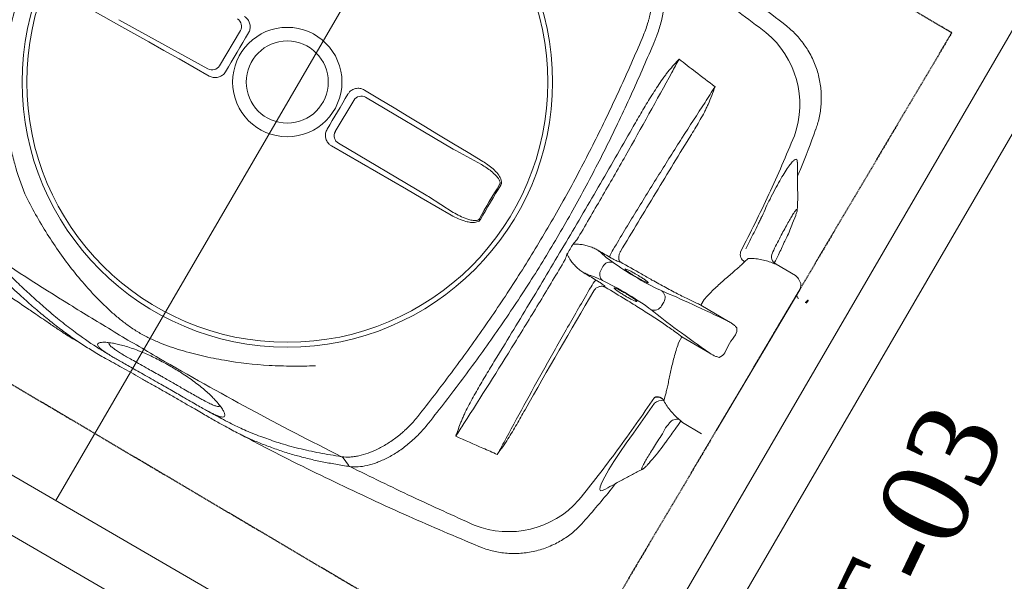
# Model space of a CAD drawing. Header units: millimetres. Extents: x 31882 to 271790, y -35693 to 24917.
# Tile 154 of 256: x 72251 to 72821, y 16384 to 16710. Entities that reach past the tile are written whole.
import ezdxf

# ---------------------------------------------------------------- set-up
doc = ezdxf.new("R2010")
doc.units = ezdxf.units.MM
doc.header["$MEASUREMENT"] = 0
doc.linetypes.add('11aa1PB-bd$0$11aa1PB-af$0$TRATTEGGIATA', pattern=[0.75, 0.5, -0.25])
for name, color, linetype, lineweight in [('A - TEXT', 7, 'Continuous', 13), ('CKD Equipments', 252, 'Continuous', 0), ('WALL', 7, 'Continuous', 40)]:
    doc.layers.add(name, color=color, linetype=linetype, lineweight=lineweight)
doc.layers.add('FAINTEQUIP', color=253, linetype='Continuous')
doc.layers.add('TEXT50', color=7, linetype='Continuous')
doc.styles.add('CKD_Dimension Text', font='BOOKOS.TTF', dxfattribs={"height": 50})

# ---------------------------------------------------------------- blocks, each defined once
blk = doc.blocks.new('G$C4DC229AB')
at = {"linetype": 'Continuous', "lineweight": 0}
for p, q in [((473.73, 640.57), (473.73, 640.59)), ((535.04, 632.46), (535.04, 632.46)), ((548.15, 615.51), (548.15, 615.51)), ((571.62, 605.74), (571.76, 605.73)), ((576.02, 602.55), (575.73, 602.8)), ((577.05, 601.52), (576.02, 602.55)), ((576.85, 601.75), (576.4, 602.17)), ((568.77, 584.57), (582.51, 568.56)), ((607.85, 588.79), (597.49, 581.18)), ((616.45, 587.87), (672.32, 511.86)), ((588.11, 567.61), (589.11, 564.97)), ((451.97, 566.97), (451.98, 566.97)), ((617.15, 543.07), (602.15, 532.04)), ((602.15, 532.04), (600, 534.97)), ((614.76, 514.88), (629.76, 525.9)), ((676.3, 518.11), (674.97, 519.38)), ((675.24, 519.8), (676.7, 518.39)), ((676.3, 518.11), (676.31, 518.1)), ((593.75, 511.1), (592.27, 513.11)), ((616.92, 511.95), (614.76, 514.88)), ((672.28, 505.48), (672.9, 506.97)), ((561.06, 499.12), (560.91, 498.73)), ((660.27, 495.76), (670.63, 503.38)), ((585.25, 498.87), (585.27, 498.87)), ((560.89, 487.18), (559.63, 488.89)), ((642.3, 492.6), (644.52, 490.86)), ((658.75, 489.01), (659.05, 488.52)), ((570.66, 485.46), (571.08, 485.49)), ((674.26, 468.89), (671.96, 473.26)), ((674.26, 468.89), (674.41, 468.54)), ((464.91, 437.1), (478.16, 447.56)), ((416.36, 401.39), (463.61, 436.11)), ((497.12, 421.76), (483.18, 412.24)), ((690.57, 420.85), (690.57, 420.85)), ((481.85, 411.3), (434.6, 376.57)), ((427.62, 377.62), (415.28, 394.41)), ((603.27, 361.13), (603.27, 361.12)), ((680.02, 359.91), (680.01, 359.91)), ((297.57, 317.92), (345.87, 351.21)), ((352.73, 350.07), (366.63, 331.16))]:
    blk.add_line(p, q, dxfattribs=at)
at = {"linetype": 'Continuous', "lineweight": 0, "flags": 128}
for points in [[(548.14, 615.48), (547.75, 615.66), (546.62, 615.73), (546.26, 614.94), (546.68, 613.35), (547.91, 610.92), (549.85, 607.81), (552.57, 603.95), (555.89, 599.61), (559.86, 594.72), (564.1, 589.77), (568.76, 584.57), (568.76, 584.57), (568.76, 584.57)], [(403.61, 586.55), (402.32, 584.33), (401.03, 582.09)], [(412.25, 402.45), (420.36, 408.26), (428.46, 414.08), (436.55, 419.9), (444.63, 425.72), (452.7, 431.54), (460.76, 437.37), (468.81, 443.2), (476.85, 449.03)], [(498.13, 420.07), (490.17, 414.14), (482.2, 408.2), (474.23, 402.24), (466.26, 396.28), (458.29, 390.31), (450.33, 384.32), (442.36, 378.33), (434.39, 372.33)], [(424.61, 373.75), (422.87, 376.12), (421.14, 378.49), (419.4, 380.86), (417.66, 383.23), (415.92, 385.59), (414.18, 387.96), (412.43, 390.33), (410.69, 392.69)], [(280.93, 309.57), (289.08, 315.27), (297.24, 320.97), (305.39, 326.69), (313.55, 332.42), (321.71, 338.15), (329.87, 343.9), (338.03, 349.66), (346.19, 355.42)], [(355.79, 353.87), (357.71, 351.25), (359.63, 348.64), (361.55, 346.02), (363.47, 343.4), (365.4, 340.79), (367.32, 338.17), (369.25, 335.56), (371.18, 332.95)]]:
    blk.add_lwpolyline(points, dxfattribs=at)
at = {"linetype": 'Continuous', "lineweight": 0}
for radius in [152.76, 150, 31.5, 23.65]:
    blk.add_circle((390.57, 363.31), radius, dxfattribs=at)
for centre, radius, start, end in [((497.04, 580.16), 53.92, 47.3866, 117.2557), ((593.86, 583.88), 4.95, 219.7498, 293.863), ((464.68, 582.8), 7.29, 287.9491, 288.2718), ((586.23, 573.45), 6.14, 232.737, 287.8306), ((620.69, 539.73), 6.43, 37.3313, 75.5116), ((627.64, 530.27), 6.43, 357.119, 35.2993), ((672.35, 515.19), 2, 126.3153, 216.3153), ((674.82, 519.18), 0.25, 46.3153, 127.2347), ((588.24, 510.27), 4.93, 35.1623, 118.3982), ((589.84, 508.11), 4.93, 314.2324, 37.4683), ((668.29, 508.9), 5, 337.279, 36.3153), ((667.67, 507.41), 5, 306.3153, 337.279), ((568.39, 508.45), 18.59, 213.5384, 228.5128), ((563.41, 491.95), 4.86, 137.8802, 218.9177), ((662.92, 491.62), 4.92, 122.5933, 212.0034), ((645.45, 488.5), 5.17, 127.5001, 202.1239), ((564.93, 489.88), 4.86, 213.7128, 294.7504), ((582.19, 489.72), 18.61, 204.1345, 219.0883), ((912.52, 746.94), 512.56, 215.0344, 217.5962), ((912.44, 746.88), 511.7, 215.0345, 217.596), ((629.31, 400.19), 53.92, 315.3753, 25.2436), ((419.38, 397.35), 5.04, 126.7911, 215.6243), ((431.65, 380.66), 5.04, 217.0063, 305.8394), ((348.7, 347.04), 5.04, 36.9511, 124.1336), ((362.53, 328.22), 5.04, 308.497, 35.6795)]:
    blk.add_arc(centre, radius, start, end, dxfattribs=at)
for centre, major_axis, ratio, start_param, end_param in [((755.67, 625.74), (192.12, 141.21), 0.087489, 2.309725, 2.586364), ((750.02, 633.43), (192.12, 141.21), 0.087489, 3.696821, 3.973461), ((571.66, 505.29), (16.12, 11.84), 0.087489, 3.824132, 5.727956), ((580.13, 493.77), (16.12, 11.84), 0.087489, 0.555229, 2.459054), ((565.13, 500.67), (12.09, 8.88), 0.087489, 3.449035, 3.871858), ((489.88, 435.73), (95.09, 69.89), 0.087489, 0.682539, 0.730265), ((573.77, 488.91), (12.09, 8.88), 0.087489, 2.411328, 2.834153), ((489.33, 436.48), (95.09, 69.89), 0.087489, 5.55292, 5.600646), ((462.65, 435.95), (4.07, 2.9), 0.086139, 4.88824, 5.237306), ((481.41, 410.43), (3.98, 3.02), 0.086139, 1.045879, 1.394945)]:
    blk.add_ellipse(centre, major_axis=major_axis, ratio=ratio, start_param=start_param, end_param=end_param, dxfattribs=at)
for points, knots in [([(535.1, 632.52), (535.03, 632.59), (534.06, 633.56), (532, 635.26), (528.93, 637.58), (525.67, 639.65), (522.27, 641.48), (518.62, 643.12), (514.74, 644.51), (510.67, 645.62), (506.58, 646.39), (502.49, 646.83), (498.43, 646.95), (494.42, 646.77), (490.48, 646.3), (486.63, 645.54), (482.89, 644.51), (479.29, 643.22), (476.23, 641.91), (474.42, 640.94), (473.73, 640.56)], [0, 0, 0, 0, 0.0043, 0.062427, 0.120682, 0.179038, 0.237474, 0.295974, 0.360442, 0.424188, 0.487097, 0.549223, 0.610606, 0.671276, 0.731251, 0.79054, 0.849146, 0.907063, 0.964275, 1, 1, 1, 1]), ([(473.74, 640.56), (460.83, 633.52), (434.17, 618.97), (394.62, 595.42), (362.23, 575.25), (343.61, 562.65), (344.71, 563.39)], [0, 0, 0, 0, 0.27832, 0.574596, 0.870871, 1, 1, 1, 1]), ([(555.67, 612.37), (554.79, 613.29), (548.16, 620.24), (541.16, 626.8), (535.08, 632.5)], [0, 0, 0, 0, 0.132817, 1, 1, 1, 1]), ([(404.44, 587.4), (415.64, 594.43), (426.9, 601.34), (449.53, 614.9), (460.91, 621.56), (472.35, 628.09)], [0, 0, 0, 0, 0.5, 0.5, 1, 1, 1, 1]), ([(533.54, 619.84), (537.79, 615.47), (546.3, 606.74), (558.74, 593.21), (570.97, 579.41), (578.89, 569.94), (582.85, 565.21)], [0, 0, 0, 0, 0.249503, 0.499006, 0.749503, 1, 1, 1, 1]), ([(571.76, 605.74), (569.79, 606.54), (565.81, 608.16), (559.77, 610.66), (553.87, 613.12), (550.01, 614.73), (548.18, 615.5)], [0, 0, 0, 0, 0.2528454, 0.5089886, 0.7672662, 1, 1, 1, 1]), ([(589.33, 581.55), (589.33, 581.55), (587.8, 582.33), (586.32, 585.83), (582.94, 589.39), (580.09, 593.21), (577.47, 596.56), (575.25, 599.55), (573.49, 602.01), (572.22, 603.93), (571.53, 605.19), (571.32, 605.81), (571.55, 605.76), (571.62, 605.74)], [0, 0, 0, 0, 0.000001, 0.102794, 0.208141, 0.312848, 0.420372, 0.524648, 0.631769, 0.736112, 0.843311, 0.947618, 1, 1, 1, 1]), ([(575.75, 602.82), (575.46, 603.09), (574.7, 603.78), (573.82, 604.51), (572.96, 605.12), (572.37, 605.5), (571.89, 605.7), (571.77, 605.75)], [0, 0, 0, 0, 0.216023, 0.560392, 0.763973, 0.942309, 1, 1, 1, 1]), ([(587.74, 590.43), (587.19, 591.1), (583.84, 595.17), (580.14, 598.63), (577.05, 601.52)], [0, 0, 0, 0, 0.163282, 1, 1, 1, 1]), ([(596.66, 580.18), (596.56, 580.3), (596.47, 580.41), (596.38, 580.52), (595.27, 581.88), (592.49, 585.27), (589.51, 588.49), (587.72, 590.41)], [-0.033141, -0.033141, -0.033141, -0.033141, 0, 0, 0, 0.400839, 1, 1, 1, 1]), ([(377.44, 579.16), (378.78, 579.66), (382.5, 581.06), (388.76, 583.04), (396.33, 585.26), (401.74, 586.69), (404.44, 587.4)], [0, 0, 0, 0, 0.157579, 0.438078, 0.719047, 1, 1, 1, 1]), ([(404.41, 587.39), (404.38, 587.38), (404.34, 587.36), (404.25, 587.31), (404.21, 587.28), (404.09, 587.19), (404.01, 587.12), (403.81, 586.9), (403.7, 586.74), (403.61, 586.55)], [0, 0, 0, 0, 0.125, 0.125, 0.25, 0.25, 0.5, 0.5, 1, 1, 1, 1]), ([(404.41, 587.39), (405.15, 587.58), (405.91, 587.72), (407.5, 587.93), (408.31, 588), (410.83, 588.08), (412.59, 587.99), (416.28, 587.51), (418.21, 587.13), (421.22, 586.32), (422.24, 586.01), (424.32, 585.31), (425.37, 584.93), (428.56, 583.65), (430.71, 582.66), (435.03, 580.37), (437.21, 579.08), (439.95, 577.24), (440.49, 576.86), (441.58, 576.08), (442.12, 575.69), (443.74, 574.47), (444.8, 573.63), (446.9, 571.86), (447.93, 570.94), (449.46, 569.5), (449.97, 569.01), (450.73, 568.26), (450.98, 568.01), (451.47, 567.49), (451.72, 567.24), (451.97, 566.97)], [0, 0, 0, 0, 0.0625, 0.0625, 0.125, 0.125, 0.25, 0.25, 0.375, 0.375, 0.4375, 0.4375, 0.5, 0.5, 0.625, 0.625, 0.75, 0.75, 0.78125, 0.78125, 0.8125, 0.8125, 0.875, 0.875, 0.9375, 0.9375, 0.96875, 0.96875, 0.984375, 0.984375, 1, 1, 1, 1]), ([(206.26, 441.31), (221.67, 453.92), (237.28, 466.3), (261.01, 484.55), (268.98, 490.57), (285, 502.51), (293.07, 508.43), (317.38, 525.96), (333.73, 537.39), (366.75, 559.72), (383.4, 570.62), (400.22, 581.25)], [0, 0, 0, 0, 0.25, 0.25, 0.375, 0.375, 0.5, 0.5, 0.75, 0.75, 1, 1, 1, 1]), ([(225.13, 470.06), (226.49, 471.59), (230.02, 475.52), (235.54, 481.34), (241.81, 487.63), (248.07, 493.51), (254.38, 499.03), (259.79, 503.41), (264.17, 506.74), (267.65, 509.28), (271.55, 512.05), (275.84, 515.05), (280.56, 518.33), (285.43, 521.72), (290.54, 525.31), (295.91, 529.09), (301.72, 533.22), (307.72, 537.5), (313.51, 541.67), (318.38, 545.18), (322.46, 548.12), (325.86, 550.57), (329.07, 552.86), (332.59, 555.34), (336.28, 557.9), (340.05, 560.44), (343.51, 562.67), (347.8, 565.28), (353.01, 568.2), (359.68, 571.59), (366.91, 574.96), (372.87, 577.5), (376.4, 578.78), (377.44, 579.16)], [0, 0, 0, 0, 0.033599, 0.086704, 0.14001, 0.193319, 0.246393, 0.299468, 0.326258, 0.353125, 0.379834, 0.406408, 0.428618, 0.451478, 0.47167, 0.492329, 0.516002, 0.540379, 0.564065, 0.588402, 0.605742, 0.623087, 0.640895, 0.658706, 0.685242, 0.711788, 0.738802, 0.765824, 0.81871, 0.871587, 0.924587, 0.977588, 1, 1, 1, 1]), ([(400.22, 581.25), (396.01, 580.13), (387.59, 577.87), (376.1, 574.14), (365.51, 570.03), (359.06, 566.94), (356.2, 565.58)], [0, 0, 0, 0, 0.263525, 0.527185, 0.79078, 1, 1, 1, 1]), ([(446.02, 562.72), (444.14, 564.66), (442.18, 566.44), (439.65, 568.5), (439.15, 568.9), (438.12, 569.69), (437.61, 570.07), (436.06, 571.19), (435.02, 571.9), (431.92, 573.9), (429.85, 575.09), (426.75, 576.65), (425.72, 577.14), (423.65, 578.05), (422.63, 578.47), (419.58, 579.62), (417.61, 580.24), (413.78, 581.2), (411.93, 581.54), (409.69, 581.8), (409.25, 581.84), (408.38, 581.91), (407.94, 581.94), (406.67, 581.99), (405.84, 581.99), (403.42, 581.88), (401.9, 581.67), (400.47, 581.32)], [0, 0, 0, 0, 0.125, 0.125, 0.15625, 0.15625, 0.1875, 0.1875, 0.25, 0.25, 0.375, 0.375, 0.4375, 0.4375, 0.5, 0.5, 0.625, 0.625, 0.75, 0.75, 0.78125, 0.78125, 0.8125, 0.8125, 0.875, 0.875, 1, 1, 1, 1]), ([(552.9, 498.19), (547.92, 505.02), (542.99, 511.87), (533.21, 525.57), (528.36, 532.43), (518.78, 546.13), (514.05, 552.96), (504.74, 566.56), (500.15, 573.33), (495.64, 580.07)], [0, 0, 0, 0, 0.25, 0.25, 0.5, 0.5, 0.75, 0.75, 1, 1, 1, 1]), ([(508.03, 564.87), (506.18, 567.54), (504.31, 570.19), (501.47, 574.12), (500.52, 575.43), (498.58, 578.01), (497.6, 579.29), (496.59, 580.55)], [0, 0, 0, 0, 0.5, 0.5, 0.75, 0.75, 1, 1, 1, 1]), ([(595.86, 579.35), (595.04, 578.51), (594.26, 577.64), (592.78, 575.83), (592.09, 574.89), (590.79, 572.93), (590.18, 571.92), (589.07, 569.82), (588.56, 568.73), (588.11, 567.61)], [0, 0, 0, 0, 0.25, 0.25, 0.5, 0.5, 0.75, 0.75, 1, 1, 1, 1]), ([(590.05, 580.71), (589.8, 580.98), (589.55, 581.25), (589.33, 581.55), (589.33, 581.55)], [0, 0, 0, 0, 0.9999461, 1, 1, 1, 1]), ([(597.49, 581.18), (597.26, 580.88), (597.11, 580.69), (596.61, 580.13), (596.28, 579.77), (595.86, 579.35)], [0, 0, 0, 0, 0.5, 0.5, 1, 1, 1, 1]), ([(466.92, 575.86), (466.9, 575.92), (466.88, 575.99), (466.86, 576.05), (466.86, 576.06), (466.86, 576.07), (466.85, 576.08)], [0, 0, 0, 0, 0.0002012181, 0.0002012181, 0.0002012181, 0.0002381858, 0.0002381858, 0.0002381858, 0.0002381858]), ([(466.96, 575.87), (466.93, 575.93), (466.9, 575.99), (466.87, 576.05), (466.86, 576.06), (466.86, 576.07), (466.85, 576.08)], [0, 0, 0, 0, 0.0002027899, 0.0002027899, 0.0002027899, 0.000241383, 0.000241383, 0.000241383, 0.000241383]), ([(470.61, 568.2), (469.98, 569.47), (469.35, 570.74), (468.42, 572.65), (468.11, 573.29), (467.66, 574.25), (467.5, 574.57), (467.28, 575.05), (467.2, 575.21), (467.09, 575.45), (467.06, 575.53), (466.99, 575.7), (466.95, 575.78), (466.92, 575.86)], [0, 0, 0, 0, 0.5, 0.5, 0.75, 0.75, 0.875, 0.875, 0.9375, 0.9375, 0.96875, 0.96875, 1, 1, 1, 1]), ([(492.99, 535.59), (490.99, 538.23), (489, 540.88), (485.08, 546.2), (483.13, 548.87), (479.33, 554.26), (477.46, 556.97), (474.76, 561.1), (473.87, 562.5), (472.6, 564.61), (472.18, 565.31), (471.38, 566.74), (470.98, 567.47), (470.61, 568.2)], [0, 0, 0, 0, 0.25, 0.25, 0.5, 0.5, 0.75, 0.75, 0.875, 0.875, 0.9375, 0.9375, 1, 1, 1, 1]), ([(472.22, 569.3), (483.46, 555.08), (494.73, 540.6), (508.82, 522.16), (511.64, 518.45), (517.27, 511.03), (520.08, 507.3), (528.49, 496.1), (534.07, 488.6), (539.64, 481.06)], [0, 0, 0, 0, 0.5, 0.5, 0.625, 0.625, 0.75, 0.75, 1, 1, 1, 1]), ([(356.2, 565.58), (355.82, 565.41), (352.17, 563.72), (347.62, 561.22), (342.22, 558.08), (338.11, 555.49), (334.12, 552.86), (331.14, 550.79), (329.92, 549.95)], [0, 0, 0, 0, 0.042136, 0.404804, 0.566088, 0.727781, 0.888854, 1, 1, 1, 1]), ([(597.35, 356.88), (592.29, 366.17), (587.09, 375.42), (576.39, 393.79), (570.88, 402.92), (559.52, 421.03), (553.67, 430), (541.63, 447.74), (535.45, 456.5), (522.74, 473.79), (516.22, 482.31), (502.9, 499.08), (496.1, 507.32), (485.69, 519.5), (482.18, 523.52), (475.11, 531.52), (471.55, 535.48), (460.79, 547.26), (453.51, 554.98), (446.15, 562.59)], [0, 0, 0, 0, 0.125, 0.125, 0.25, 0.25, 0.375, 0.375, 0.5, 0.5, 0.625, 0.625, 0.75, 0.75, 0.8125, 0.8125, 0.875, 0.875, 1, 1, 1, 1]), ([(451.98, 566.97), (459.36, 559.37), (466.66, 551.66), (477.45, 539.89), (481.02, 535.94), (488.1, 527.95), (491.62, 523.93), (502.06, 511.74), (508.89, 503.5), (522.23, 486.73), (528.75, 478.22), (541.46, 460.91), (547.65, 452.14), (559.68, 434.4), (565.51, 425.42), (574.01, 411.83), (576.8, 407.28), (582.31, 398.13), (585.02, 393.53), (593.04, 379.71), (598.22, 370.44), (603.27, 361.13)], [0, 0, 0, 0, 0.125, 0.125, 0.1875, 0.1875, 0.25, 0.25, 0.375, 0.375, 0.5, 0.5, 0.625, 0.625, 0.75, 0.75, 0.8125, 0.8125, 0.875, 0.875, 1, 1, 1, 1]), ([(589.11, 564.97), (589.42, 564.19), (590.03, 562.63), (590.97, 559.84), (591.97, 556.75), (593.02, 553.4), (594.15, 549.89), (595.39, 546.22), (596.79, 542.4), (598.31, 538.62), (599.46, 536.13), (600, 534.97)], [0, 0, 0, 0, 0.110862, 0.221742, 0.336208, 0.450686, 0.561628, 0.67257, 0.786427, 0.900273, 1, 1, 1, 1]), ([(329.39, 549.49), (330.02, 549.87), (331.49, 550.75), (333.08, 551.46), (334.38, 551.8), (335.24, 551.67), (335.72, 551.09), (335.72, 549.97), (335.19, 548.32), (334.14, 546.22), (332.59, 543.7), (330.69, 541.08), (328.5, 538.39), (326.18, 535.77), (323.44, 532.96), (320.31, 529.98), (316.99, 527.05), (313.66, 524.32), (310.53, 521.89), (307.32, 519.53), (303.84, 517.1), (300.17, 514.7), (296.63, 512.53), (292.76, 510.32), (288.77, 508.23), (284.74, 506.34), (281.16, 504.87), (278.03, 503.76), (275.01, 502.86), (272.25, 502.23), (269.92, 501.93), (268.26, 501.98), (267.2, 502.34), (266.73, 502.98), (267, 503.97), (267.98, 505.31), (269.38, 506.58), (270.08, 507.21)], [0, 0, 0, 0, 0.026608, 0.06138, 0.0962, 0.130925, 0.168927, 0.207024, 0.245099, 0.283069, 0.316694, 0.350298, 0.37294, 0.395622, 0.418192, 0.438002, 0.457786, 0.474878, 0.488481, 0.502082, 0.518368, 0.53466, 0.550889, 0.567128, 0.590899, 0.614713, 0.640745, 0.66688, 0.692979, 0.729781, 0.766704, 0.803672, 0.840537, 0.880482, 0.920552, 0.960572, 1, 1, 1, 1]), ([(334.29, 552.85), (331.71, 551.17), (328.9, 549.35), (326.15, 547.43), (325.93, 547.27)], [0, 0, 0, 0, 0.919543, 1, 1, 1, 1]), ([(299.98, 528.76), (301.12, 529.57), (303.4, 531.2), (306.88, 533.69), (310.33, 536.17), (314.06, 538.87), (317.76, 541.53), (321.27, 544.05), (324.27, 546.16), (326.77, 547.85), (328.48, 548.97), (329.21, 549.39), (329.39, 549.49)], [0, 0, 0, 0, 0.0782123, 0.1564368, 0.2446658, 0.3329467, 0.4546253, 0.5765046, 0.703629, 0.8312553, 0.9586974, 1, 1, 1, 1]), ([(333.51, 545.21), (333.32, 545.25), (333.13, 545.3), (332.94, 545.34), (332.94, 545.34), (332.94, 545.34), (332.94, 545.34), (332.84, 545.36), (332.49, 545.44), (331.46, 545.14), (329.79, 544.4), (327.5, 543.09), (325, 541.47), (322.51, 539.76), (320.21, 538.14), (317.35, 536.1), (314.17, 533.82), (310.96, 531.52), (308.1, 529.46), (305.21, 527.4), (303.33, 526.07), (302.38, 525.4)], [-0.088365, -0.088365, -0.088365, -0.088365, 0, 0, 0, 0, 0, 0, 0.042963, 0.162036, 0.283698, 0.405299, 0.528456, 0.591382, 0.654277, 0.728503, 0.80457, 0.856235, 0.909083, 0.954041, 1, 1, 1, 1]), ([(622.29, 545.95), (621.64, 545.71), (619.76, 544.99), (618.18, 543.82), (617.15, 543.07)], [0, 0, 0, 0, 0.3484193, 1, 1, 1, 1]), ([(632.88, 533.99), (631.53, 535.44), (630.26, 536.98), (627.87, 540.23), (626.78, 541.9), (625.8, 543.63)], [0, 0, 0, 0, 0.5, 0.5, 1, 1, 1, 1]), ([(585.54, 409.68), (578.01, 420.25), (570.42, 430.83), (555.15, 451.94), (547.46, 462.48), (535.87, 478.25), (531.99, 483.5), (524.23, 493.98), (520.34, 499.21), (508.66, 514.86), (500.84, 525.25), (492.99, 535.59)], [0, 0, 0, 0, 0.25, 0.25, 0.5, 0.5, 0.625, 0.625, 0.75, 0.75, 1, 1, 1, 1]), ([(233.82, 412.48), (235.39, 416.67), (237.05, 420.78), (240.56, 428.86), (242.41, 432.84), (246.3, 440.65), (248.34, 444.5), (252.62, 452.05), (254.85, 455.76), (259.54, 463.06), (261.97, 466.62), (265.78, 471.84), (267.07, 473.55), (269.71, 476.94), (271.06, 478.62), (273.84, 481.92), (275.25, 483.55), (278.18, 486.76), (279.68, 488.34), (282.78, 491.4), (284.38, 492.9), (286.88, 495.06), (287.73, 495.77), (289.04, 496.82), (289.48, 497.16), (290.37, 497.85), (290.82, 498.18), (293.09, 499.85), (294.94, 501.08), (298.69, 503.4), (300.59, 504.47), (304.44, 506.51), (306.39, 507.47), (310.33, 509.3), (312.3, 510.17), (316.27, 511.82), (318.27, 512.6), (322.28, 514.11), (324.29, 514.82), (330.36, 516.88), (334.46, 518.13), (346.87, 521.54), (355.34, 523.37), (368.38, 525.46), (372.76, 526.04), (381.55, 526.98), (385.98, 527.34), (390.43, 527.59)], [0, 0, 0, 0, 0.0625, 0.0625, 0.125, 0.125, 0.1875, 0.1875, 0.25, 0.25, 0.3125, 0.3125, 0.34375, 0.34375, 0.375, 0.375, 0.40625, 0.40625, 0.4375, 0.4375, 0.46875, 0.46875, 0.484375, 0.484375, 0.492188, 0.492188, 0.5, 0.5, 0.53125, 0.53125, 0.5625, 0.5625, 0.59375, 0.59375, 0.625, 0.625, 0.65625, 0.65625, 0.6875, 0.6875, 0.75, 0.75, 0.875, 0.875, 0.9375, 0.9375, 1, 1, 1, 1]), ([(270.08, 507.21), (270.08, 507.21), (270.57, 507.67), (272.12, 508.89), (274.49, 510.7), (277.15, 512.63), (279.82, 514.53), (282.89, 516.71), (286.38, 519.16), (290.25, 521.88), (294.47, 524.85), (297.78, 527.19), (299.62, 528.5), (299.98, 528.76)], [0, 0, 0, 0, 0.0021857, 0.1486808, 0.2950678, 0.3936347, 0.4923949, 0.5907133, 0.6868358, 0.782863, 0.8795306, 0.9761461, 1, 1, 1, 1]), ([(602.15, 532.04), (601.04, 531.02), (599.19, 529.32), (596.13, 526.64), (593.28, 524.21), (590.18, 521.63), (586.89, 518.95), (583.45, 516.2), (579.87, 513.39), (576.14, 510.5), (573.55, 508.54), (572.26, 507.56)], [0, 0, 0, 0, 0.1578809, 0.261641, 0.3654014, 0.4721602, 0.5789187, 0.6826798, 0.7864408, 0.8932205, 1, 1, 1, 1]), ([(629.76, 525.9), (630.35, 526.33), (631.43, 527.12), (632.9, 528.46), (633.67, 529.45), (634.06, 529.95)], [0, 0, 0, 0, 0.374373, 0.684718, 1, 1, 1, 1]), ([(302.38, 525.4), (302.08, 525.19), (300.58, 524.13), (297.84, 522.2), (293.98, 519.5), (290.05, 516.77), (286.41, 514.22), (283.34, 512.05), (280.59, 510.05), (278.22, 508.26), (276.06, 506.48), (274.45, 504.93), (273.51, 503.75), (273.44, 503.24), (273.41, 503.04), (273.41, 503.04), (273.41, 503.04), (273.41, 503.04), (273.38, 502.86), (273.35, 502.67), (273.33, 502.49)], [0, 0, 0, 0, 0.014263, 0.071432, 0.130741, 0.207145, 0.286904, 0.364421, 0.443321, 0.542698, 0.643157, 0.777817, 0.912539, 1, 1, 1, 1, 1, 1, 1.081436, 1.081436, 1.081436, 1.081436]), ([(582.47, 493.66), (584.4, 495.03), (587.61, 497.31), (592.01, 500.36), (595.73, 502.89), (599.36, 505.32), (602.85, 507.6), (606.13, 509.69), (609.21, 511.61), (612.13, 513.37), (613.89, 514.37), (614.76, 514.88)], [0, 0, 0, 0, 0.155431, 0.25949, 0.363548, 0.470649, 0.57775, 0.681803, 0.785857, 0.892928, 1, 1, 1, 1]), ([(616.92, 511.95), (617.86, 511.09), (619.87, 509.27), (622.96, 506.74), (626.17, 504.28), (629.33, 501.97), (632.37, 499.83), (635.22, 497.84), (637.85, 495.99), (640.28, 494.23), (641.63, 493.15), (642.3, 492.6)], [0, 0, 0, 0, 0.099727, 0.210626, 0.321535, 0.435425, 0.549315, 0.660296, 0.771268, 0.885644, 1, 1, 1, 1]), ([(273.38, 509.84), (272.44, 509.15), (270.42, 507.67), (264.56, 503.19), (257.01, 496.89), (248.11, 488.48), (242.91, 483.33), (240.17, 480.36), (240.01, 480.19)], [0, 0, 0, 0, 0.076639, 0.163762, 0.518013, 0.751525, 0.985081, 1, 1, 1, 1]), ([(566.09, 500.32), (566.27, 500.54), (566.62, 500.98), (567.96, 502.17), (569.72, 503.6), (571.51, 504.96), (573.32, 506.26), (575.09, 507.47), (576.72, 508.48), (577.69, 509.02), (577.86, 509.04), (577.88, 509.04)], [0, 0, 0, 0, 0.12873, 0.257, 0.385041, 0.513034, 0.593354, 0.721934, 0.850956, 0.980313, 1, 1, 1, 1]), ([(577.88, 509.04), (578.06, 509.09), (578.45, 509.21), (578.2, 508.76), (577.33, 507.88), (575.87, 506.61), (574.18, 505.27), (573.03, 504.41), (572.56, 504.06)], [0, 0, 0, 0, 0.154069, 0.335329, 0.515993, 0.696154, 0.875964, 1, 1, 1, 1]), ([(256.01, 500.32), (255.76, 500.17), (254.9, 499.64), (252.98, 498.25), (250.36, 496.25), (247.9, 494.28), (245.8, 492.56), (243.45, 490.61), (240.64, 488.26), (237.26, 485.42), (233.65, 482.39), (230.21, 479.51), (227.11, 476.92), (223.86, 474.22), (219.76, 470.8), (214.77, 466.67), (208.89, 461.78), (202.91, 456.81), (196.06, 451.1), (188.41, 444.69), (180, 437.59), (171.6, 430.45), (163.23, 423.26), (154.92, 416.08), (146.68, 408.87), (138.54, 401.66), (130.55, 394.48), (122.76, 387.37), (115.24, 380.36), (109.62, 375.03), (106.66, 372.12), (105.98, 371.46)], [0, 0, 0, 0, 0.00345, 0.046619, 0.089766, 0.112425, 0.13508, 0.158154, 0.181221, 0.209069, 0.237397, 0.25624, 0.275086, 0.294404, 0.313726, 0.346115, 0.37852, 0.411676, 0.44484, 0.491581, 0.538367, 0.585123, 0.633242, 0.681401, 0.729516, 0.779903, 0.830337, 0.880732, 0.93264, 0.98459, 1, 1, 1, 1]), ([(554.56, 500.19), (554.77, 499.95), (555.01, 499.73), (555.51, 499.33), (555.78, 499.16), (556.34, 498.86), (556.62, 498.74), (557.21, 498.55), (557.51, 498.48), (558.1, 498.39), (558.4, 498.38), (558.98, 498.4), (559.26, 498.43), (559.81, 498.55), (560.08, 498.63), (560.46, 498.79), (560.59, 498.85), (560.83, 498.97), (560.95, 499.05), (561.06, 499.12)], [0, 0, 0, 0, 0.125, 0.125, 0.25, 0.25, 0.375, 0.375, 0.5, 0.5, 0.625, 0.625, 0.75, 0.75, 0.875, 0.875, 0.9375, 0.9375, 1, 1, 1, 1]), ([(568.98, 501.59), (568.68, 501.4), (567.78, 500.81), (566.73, 500.24), (565.96, 499.94), (566.05, 500.19), (566.09, 500.32)], [0, 0, 0, 0, 0.138475, 0.425595, 0.712972, 1, 1, 1, 1]), ([(572.56, 504.06), (572.34, 503.9), (571.44, 503.25), (570.53, 502.61), (569.56, 501.96), (569.27, 501.78), (568.98, 501.59)], [0, 0, 0, 0, 0.170805, 0.715603, 0.716948, 1, 1, 1, 1]), ([(573.51, 490.11), (573.53, 490.17), (573.6, 490.36), (574.47, 491.2), (575.96, 492.49), (577.66, 493.83), (579.47, 495.19), (581.34, 496.52), (583.25, 497.79), (584.78, 498.7), (585.29, 498.91), (585.54, 499.01)], [0, 0, 0, 0, 0.060949, 0.185979, 0.310678, 0.434944, 0.512561, 0.636279, 0.760031, 0.884003, 1, 1, 1, 1]), ([(585.54, 499.01), (585.57, 499.02), (585.9, 499.17), (585.93, 498.99), (585.53, 498.42), (584.38, 497.34), (582.71, 495.95), (581.15, 494.74), (580.24, 494.07), (580.02, 493.91)], [0, 0, 0, 0, 0.0125521, 0.1986893, 0.3850478, 0.5712562, 0.7570178, 0.9421233, 1, 1, 1, 1]), ([(560.91, 498.73), (560.86, 498.61), (560.71, 498.42), (560.19, 497.89), (559.85, 497.56), (558.97, 496.8), (558.47, 496.38), (557.32, 495.47), (556.72, 495.01), (556.08, 494.53)], [0, 0, 0, 0, 0.25, 0.25, 0.5, 0.5, 0.75, 0.75, 1, 1, 1, 1]), ([(580.02, 493.91), (579.54, 493.56), (578.36, 492.7), (576.55, 491.48), (574.88, 490.44), (573.77, 489.87), (573.28, 489.75), (573.45, 490.02), (573.51, 490.11)], [0, 0, 0, 0, 0.132098, 0.323567, 0.515414, 0.707812, 0.900839, 1, 1, 1, 1]), ([(644.52, 490.86), (645.72, 490.96), (646.91, 491.12), (649.25, 491.55), (650.4, 491.83), (652.65, 492.48), (653.76, 492.87), (655.93, 493.73), (656.99, 494.22), (658.04, 494.75)], [0, 0, 0, 0, 0.25, 0.25, 0.5, 0.5, 0.75, 0.75, 1, 1, 1, 1]), ([(658.04, 494.75), (658.57, 495.03), (659.01, 495.24), (659.69, 495.54), (659.92, 495.63), (660.27, 495.76)], [0, 0, 0, 0, 0.5, 0.5, 1, 1, 1, 1]), ([(666.16, 483.68), (664.86, 485.96), (662.68, 489.77), (660.27, 493.44), (659.3, 494.91)], [0, 0, 0, 0, 0.598702, 1, 1, 1, 1]), ([(549.55, 489.66), (548.77, 489.12), (548.06, 488.51), (546.71, 487.2), (546.08, 486.5), (544.88, 485.05), (544.31, 484.29), (543.51, 483.11), (543.25, 482.71), (542.77, 481.89), (542.54, 481.47), (542.34, 481.03)], [0, 0, 0, 0, 0.25, 0.25, 0.5, 0.5, 0.75, 0.75, 0.875, 0.875, 1, 1, 1, 1]), ([(549.55, 489.66), (550.01, 489.93), (550.46, 490.19), (551.29, 490.65), (551.67, 490.86), (552.75, 491.41), (553.35, 491.69), (553.84, 491.88)], [0, 0, 0, 0, 0.25, 0.25, 0.5, 0.5, 1, 1, 1, 1]), ([(659.05, 488.52), (659.91, 487.16), (661.65, 484.38), (664.2, 480.43), (666.66, 476.71), (668.91, 473.42), (670.92, 470.58), (672.61, 468.32), (673.95, 466.67), (674.88, 465.71), (675.4, 465.43), (675.47, 465.88), (675.13, 466.98), (674.55, 468.25), (674.26, 468.89)], [0, 0, 0, 0, 0.0820775, 0.1665466, 0.2486247, 0.333071, 0.415408, 0.5001276, 0.5825184, 0.6672865, 0.7498339, 0.8347659, 0.9162327, 1, 1, 1, 1]), ([(565.21, 482.11), (565.86, 482.58), (566.48, 483.01), (567.69, 483.83), (568.24, 484.19), (569.23, 484.8), (569.64, 485.03), (570.3, 485.36), (570.53, 485.45), (570.66, 485.46)], [0, 0, 0, 0, 0.25, 0.25, 0.5, 0.5, 0.75, 0.75, 1, 1, 1, 1]), ([(571.62, 479.86), (571.44, 480.13), (571.29, 480.41), (571.01, 480.97), (570.88, 481.26), (570.68, 481.83), (570.6, 482.1), (570.47, 482.65), (570.43, 482.92), (570.39, 483.43), (570.39, 483.67), (570.43, 484.13), (570.47, 484.34), (570.58, 484.73), (570.66, 484.91), (570.8, 485.15), (570.85, 485.23), (570.96, 485.37), (571.02, 485.43), (571.08, 485.49)], [0, 0, 0, 0, 0.125, 0.125, 0.25, 0.25, 0.375, 0.375, 0.5, 0.5, 0.625, 0.625, 0.75, 0.75, 0.875, 0.875, 0.9375, 0.9375, 1, 1, 1, 1]), ([(640.66, 486.55), (643.98, 481.38), (650.62, 471.04), (660.14, 455.27), (669.35, 439.34), (675.17, 428.57), (678.08, 423.19)], [0, 0, 0, 0, 0.249503, 0.499005, 0.749503, 1, 1, 1, 1]), ([(643.76, 485.23), (645.66, 482.27), (647.54, 479.3), (650.34, 474.82), (651.73, 472.58), (653.34, 469.96), (654.14, 468.65), (654.48, 468.08), (654.71, 467.71), (654.82, 467.52), (654.93, 467.33)], [0, 0, 0, 0, 0.5, 0.5, 0.75, 0.875, 0.9375, 0.96875, 0.96875, 1, 1, 1, 1]), ([(671.96, 473.26), (670.72, 475.82), (669, 479.34), (666.78, 482.76), (666.18, 483.69)], [0, 0, 0, 0, 0.7275248, 1, 1, 1, 1]), ([(240.01, 480.19), (237.61, 477.63), (233.2, 472.92), (226.58, 465.4), (220.14, 457.89), (213.44, 449.92), (208.65, 444.18), (206.26, 441.31)], [0, 0, 0, 0, 0.229395, 0.422012, 0.614832, 0.807537, 1, 1, 1, 1]), ([(542.34, 481.03), (542.12, 480.53), (541.89, 480.04), (541.44, 479.07), (541.22, 478.58), (540.99, 478.1)], [0, 0, 0, 0, 0.5, 0.5, 1, 1, 1, 1]), ([(548.22, 473.03), (548.7, 473.08), (549.17, 473.18), (550.1, 473.4), (550.56, 473.52), (551.92, 473.93), (552.82, 474.25), (554.56, 474.96), (555.41, 475.35), (557.06, 476.25), (557.86, 476.75), (558.61, 477.33)], [0, 0, 0, 0, 0.125, 0.125, 0.25, 0.25, 0.5, 0.5, 0.75, 0.75, 1, 1, 1, 1]), ([(562.01, 480.76), (561.69, 480.35), (561.24, 479.86), (560.39, 479), (560.08, 478.69), (559.39, 478.04), (559.01, 477.69), (558.61, 477.33)], [0, 0, 0, 0, 0.5, 0.5, 0.75, 0.75, 1, 1, 1, 1]), ([(628.8, 398.89), (623.71, 405.22), (618.61, 411.62), (608.43, 424.56), (603.33, 431.09), (593.13, 444.31), (588.02, 451), (577.85, 464.43), (572.79, 471.19), (567.75, 477.98)], [0, 0, 0, 0, 0.25, 0.25, 0.5, 0.5, 0.75, 0.75, 1, 1, 1, 1]), ([(571.77, 479.62), (575.7, 474.31), (579.64, 469.01), (587.52, 458.43), (591.47, 453.15), (603.33, 437.37), (611.26, 426.9), (619.22, 416.5)], [0, 0, 0, 0, 0.25, 0.25, 0.5, 0.5, 1, 1, 1, 1]), ([(548.22, 473.03), (547.68, 472.96), (547.15, 472.89), (546.08, 472.76), (545.55, 472.69), (545.02, 472.62)], [0, 0, 0, 0, 0.5, 0.5, 1, 1, 1, 1]), ([(197.93, 438.28), (200.15, 440.94), (204.6, 446.25), (210.91, 453.73), (216.94, 460.79), (221.67, 466.25), (224.34, 469.19), (225.13, 470.06)], [0, 0, 0, 0, 0.225239, 0.450475, 0.677754, 0.905051, 1, 1, 1, 1]), ([(547.45, 470.43), (550.22, 466.65), (552.98, 462.85), (558.49, 455.26), (561.24, 451.46), (569.43, 440.08), (574.83, 432.5), (590.84, 409.83), (601.29, 394.78), (611.5, 379.79)], [0, 0, 0, 0, 0.125, 0.125, 0.25, 0.25, 0.5, 0.5, 1, 1, 1, 1]), ([(654.93, 467.33), (654.93, 467.33), (654.93, 467.33), (654.93, 467.33), (654.93, 467.33), (654.93, 467.33), (654.93, 467.33)], [0, 0, 0, 0, 0.000000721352, 0.000000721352, 0.000000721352, 0.000001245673, 0.000001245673, 0.000001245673, 0.000001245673]), ([(654.93, 467.33), (654.93, 467.33), (654.93, 467.33), (654.93, 467.33), (654.93, 467.33), (654.93, 467.33)], [0, 0, 0, 0, 0.341802, 0.948176, 1, 1, 1, 1]), ([(654.93, 467.33), (654.93, 467.33), (656, 465.88), (657.62, 462.55), (660.73, 457.75), (663.9, 452.77), (667.14, 448.06), (670.14, 443.97), (672.78, 440.7), (675.01, 438.29), (676.73, 436.88), (677.86, 436.57), (678.38, 437.09), (678.27, 438.13), (678.24, 438.5)], [0, 0, 0, 0, 0.000001, 0.077483, 0.156444, 0.251386, 0.349178, 0.444652, 0.543049, 0.640373, 0.740767, 0.840327, 0.943106, 1, 1, 1, 1]), ([(678.29, 438.55), (678.16, 440.05), (677.83, 443.56), (677.3, 449.4), (676.68, 456.34), (676.26, 461.25), (675.42, 465.81)], [0, 0, 0, 0, 0.179067, 0.418189, 0.690626, 1, 1, 1, 1]), ([(476.85, 449.03), (478.14, 449.91), (480.7, 451.66), (484.35, 453.36), (487.66, 454.38), (490.04, 454.68), (491.9, 454.33), (492.9, 453.82), (493.31, 453.31), (493.46, 453.13)], [0, 0, 0, 0, 0.2549733, 0.5094959, 0.6555036, 0.8234143, 0.8930287, 0.9633452, 1, 1, 1, 1]), ([(492.83, 452.7), (492.73, 452.82), (492.46, 453.15), (492, 453.34), (491.34, 453.5), (490, 453.55), (487.97, 453.04), (485.03, 451.86), (481.74, 450.08), (479.36, 448.4), (478.16, 447.56)], [0, 0, 0, 0, 0.028874, 0.074198, 0.087541, 0.150828, 0.315881, 0.465459, 0.731192, 1, 1, 1, 1]), ([(690.62, 420.88), (687, 428.38), (682.82, 437.01), (678.18, 445.4), (677.57, 446.51)], [0, 0, 0, 0, 0.868162, 1, 1, 1, 1]), ([(497.12, 421.76), (497.97, 422.41), (499.79, 423.78), (502.39, 426.13), (504.7, 428.67), (506.22, 430.93), (506.78, 432.6), (506.76, 433.52), (506.58, 433.99), (506.44, 434.18), (506.4, 434.23)], [0, 0, 0, 0, 0.19611, 0.418032, 0.642122, 0.825582, 0.912375, 0.957312, 0.988402, 1, 1, 1, 1]), ([(507, 434.7), (507.18, 434.42), (507.52, 433.85), (507.69, 432.6), (507.35, 430.57), (505.94, 427.86), (503.63, 424.91), (500.95, 422.28), (499.03, 420.77), (498.13, 420.07)], [0, 0, 0, 0, 0.053674, 0.107072, 0.201461, 0.385823, 0.599668, 0.814062, 1, 1, 1, 1]), ([(680.01, 359.91), (680.75, 360.65), (682.4, 362.3), (684.72, 365.08), (686.99, 368.2), (689.03, 371.49), (690.88, 375.03), (692.51, 378.82), (693.86, 382.81), (694.87, 386.86), (695.56, 390.91), (695.93, 394.96), (695.99, 398.98), (695.75, 402.94), (695.23, 406.83), (694.42, 410.63), (693.36, 414.31), (692.11, 417.74), (691.11, 419.88), (690.64, 420.88)], [0, 0, 0, 0, 0.047522, 0.105774, 0.164129, 0.222565, 0.281067, 0.345588, 0.409388, 0.472348, 0.534521, 0.59595, 0.656664, 0.716682, 0.776014, 0.834663, 0.892623, 0.94988, 1, 1, 1, 1]), ([(619.22, 416.5), (621.22, 413.88), (623.19, 411.23), (626.03, 407.19), (626.97, 405.83), (628.31, 403.77), (628.76, 403.07), (629.62, 401.67), (630.04, 400.96), (630.43, 400.24)], [0, 0, 0, 0, 0.5, 0.5, 0.75, 0.75, 0.875, 0.875, 1, 1, 1, 1]), ([(255.83, 273.15), (253.98, 275.99), (252.37, 278.56), (250.03, 282.49), (249.27, 283.81), (247.79, 286.48), (247.06, 287.82), (243.55, 294.55), (241.05, 300.05), (236.65, 311.26), (234.76, 316.98), (232.38, 325.72), (231.66, 328.65), (230.71, 333.11), (230.41, 334.6), (229.85, 337.59), (229.59, 339.1), (228.4, 346.61), (227.78, 352.61), (227.2, 364.63), (227.24, 370.64), (227.79, 379.66), (228.06, 382.66), (228.58, 387.17), (228.78, 388.67), (229.21, 391.68), (229.45, 393.19), (230.75, 400.69), (232.12, 406.62), (233.82, 412.48)], [0, 0, 0, 0, 0.0625, 0.0625, 0.09375, 0.09375, 0.125, 0.125, 0.25, 0.25, 0.375, 0.375, 0.4375, 0.4375, 0.46875, 0.46875, 0.5, 0.5, 0.625, 0.625, 0.75, 0.75, 0.8125, 0.8125, 0.84375, 0.84375, 0.875, 0.875, 1, 1, 1, 1]), ([(609.97, 378.59), (609.38, 379.16), (608.81, 379.75), (607.68, 380.95), (607.13, 381.56), (605.5, 383.41), (604.44, 384.66), (601.3, 388.47), (599.27, 391.06), (595.27, 396.3), (593.3, 398.95), (589.39, 404.29), (587.46, 406.98), (585.54, 409.68)], [0, 0, 0, 0, 0.0625, 0.0625, 0.125, 0.125, 0.25, 0.25, 0.5, 0.5, 0.75, 0.75, 1, 1, 1, 1]), ([(410.69, 392.69), (410.29, 393.36), (409.48, 394.71), (409.21, 397.08), (409.7, 399.38), (410.79, 401.24), (411.82, 402.09), (412.25, 402.45)], [0, 0, 0, 0, 0.21225, 0.424556, 0.635748, 0.847225, 1, 1, 1, 1]), ([(616.22, 372.74), (616.15, 372.79), (616.08, 372.85), (615.94, 372.97), (615.88, 373.03), (615.68, 373.2), (615.55, 373.32), (615.15, 373.69), (614.89, 373.93), (614.11, 374.66), (613.59, 375.14), (612.03, 376.61), (611, 377.59), (609.97, 378.59)], [0, 0, 0, 0, 0.03125, 0.03125, 0.0625, 0.0625, 0.125, 0.125, 0.25, 0.25, 0.5, 0.5, 1, 1, 1, 1]), ([(434.39, 372.33), (433.71, 371.91), (432.36, 371.09), (429.96, 370.79), (427.65, 371.26), (425.8, 372.34), (424.96, 373.34), (424.61, 373.75)], [0, 0, 0, 0, 0.214916, 0.429922, 0.642835, 0.854056, 1, 1, 1, 1]), ([(616.22, 372.74), (616.27, 372.7), (616.32, 372.67), (616.37, 372.63), (616.38, 372.62), (616.39, 372.62), (616.4, 372.61)], [0, 0, 0, 0, 0.0001941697, 0.0001941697, 0.0001941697, 0.0002311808, 0.0002311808, 0.0002311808, 0.0002311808]), ([(567.76, 259.76), (567.76, 259.76), (584.39, 273.01), (613.3, 297.89), (647.59, 328.6), (669.42, 349.71), (680, 359.93)], [0, 0, 0, 0, 0.128959, 0.425292, 0.721626, 1, 1, 1, 1]), ([(603.27, 361.12), (603.45, 360.81), (603.62, 360.49), (603.96, 359.86), (604.13, 359.55), (604.62, 358.6), (604.94, 357.96), (605.86, 356.06), (606.43, 354.79), (608.02, 351), (608.91, 348.47), (609.85, 345.33), (610.02, 344.71), (610.36, 343.45), (610.52, 342.83), (610.97, 340.97), (611.23, 339.74), (611.9, 336.12), (612.2, 333.77), (612.46, 330.36), (612.52, 329.24), (612.56, 327.07), (612.55, 326.01), (612.43, 322.91), (612.22, 320.95), (611.81, 318.64), (611.72, 318.18), (611.53, 317.29), (611.43, 316.85), (611.1, 315.56), (610.85, 314.73), (610.02, 312.37), (609.35, 310.93), (608.56, 309.64)], [0, 0, 0, 0, 0.015625, 0.015625, 0.03125, 0.03125, 0.0625, 0.0625, 0.125, 0.125, 0.25, 0.25, 0.28125, 0.28125, 0.3125, 0.3125, 0.375, 0.375, 0.5, 0.5, 0.5625, 0.5625, 0.625, 0.625, 0.75, 0.75, 0.78125, 0.78125, 0.8125, 0.8125, 0.875, 0.875, 1, 1, 1, 1]), ([(667.68, 362.32), (658.04, 353.36), (648.29, 344.48), (628.58, 326.93), (618.63, 318.25), (608.58, 309.66)], [0, 0, 0, 0, 0.5, 0.5, 1, 1, 1, 1]), ([(346.19, 355.42), (346.87, 355.81), (348.25, 356.6), (350.65, 356.82), (352.95, 356.28), (354.71, 355.19), (355.5, 354.23), (355.79, 353.87)], [0, 0, 0, 0, 0.21899, 0.438068, 0.655087, 0.870478, 1, 1, 1, 1]), ([(601.59, 307.69), (602.35, 308.94), (603, 310.33), (603.83, 312.61), (604.07, 313.4), (604.41, 314.63), (604.51, 315.05), (604.71, 315.91), (604.8, 316.35), (605.22, 318.56), (605.44, 320.43), (605.67, 324.37), (605.67, 326.43), (605.48, 329.68), (605.39, 330.79), (605.14, 333.03), (604.98, 334.16), (604.41, 337.58), (603.9, 339.91), (602.91, 343.47), (602.55, 344.67), (601.94, 346.49), (601.72, 347.09), (601.28, 348.31), (601.05, 348.91), (599.84, 351.93), (598.72, 354.33), (597.44, 356.71)], [0, 0, 0, 0, 0.125, 0.125, 0.1875, 0.1875, 0.21875, 0.21875, 0.25, 0.25, 0.375, 0.375, 0.5, 0.5, 0.5625, 0.5625, 0.625, 0.625, 0.75, 0.75, 0.8125, 0.8125, 0.84375, 0.84375, 0.875, 0.875, 1, 1, 1, 1]), ([(371.18, 332.95), (371.58, 332.27), (372.38, 330.93), (372.65, 328.56), (372.17, 326.26), (371.11, 324.46), (370.15, 323.63), (369.78, 323.31)], [0, 0, 0, 0, 0.216319, 0.432689, 0.648031, 0.863773, 1, 1, 1, 1])]:
    blk.add_open_spline(points, degree=3, knots=knots, dxfattribs=at)
for points in [[(403.61, 586.55), (403.61, 586.55), (403.61, 586.55), (403.61, 586.55)], [(404.44, 587.4), (404.43, 587.4), (404.42, 587.4), (404.41, 587.39)], [(466.85, 576.08), (471.83, 578.86), (476.79, 581.67), (481.74, 584.49)], [(481.74, 584.49), (484.36, 585.95), (486.97, 587.42), (489.56, 588.91)], [(495.64, 580.07), (493.67, 582.99), (491.64, 585.94), (489.56, 588.91)], [(496.59, 580.55), (494.32, 583.37), (491.96, 586.15), (489.56, 588.91)], [(400.47, 581.32), (400.39, 581.3), (400.3, 581.28), (400.22, 581.25)], [(400.47, 581.32), (400.72, 581.51), (400.91, 581.78), (401.03, 582.09)], [(466.85, 576.08), (468.64, 573.79), (470.43, 571.53), (472.22, 569.3)], [(446.15, 562.59), (446.11, 562.63), (446.07, 562.68), (446.02, 562.72)], [(554.26, 500.55), (538.62, 521.95), (523.21, 543.4), (508.03, 564.87)], [(572.26, 507.56), (568.53, 504.74), (564.8, 501.93), (561.06, 499.12)], [(554.56, 500.19), (554.45, 500.3), (554.35, 500.42), (554.26, 500.55)], [(556.08, 494.53), (553.9, 492.91), (551.73, 491.28), (549.55, 489.66)], [(571.08, 485.49), (574.88, 488.22), (578.67, 490.94), (582.47, 493.66)], [(558.61, 477.33), (560.81, 478.92), (563.01, 480.51), (565.21, 482.11)], [(539.64, 481.06), (540.08, 480.07), (540.53, 479.08), (540.99, 478.1)], [(545.02, 472.62), (543.68, 474.44), (542.34, 476.27), (540.99, 478.1)], [(571.62, 479.86), (571.67, 479.78), (571.72, 479.7), (571.77, 479.62)], [(547.45, 470.43), (546.63, 471.15), (545.82, 471.88), (545.02, 472.62)], [(635.41, 390.47), (633.2, 393.33), (630.99, 396.14), (628.8, 398.89)], [(630.43, 400.24), (632.21, 397.04), (633.84, 393.77), (635.41, 390.47)], [(635.41, 390.47), (631.91, 387.29), (628.45, 384.07), (625.05, 380.79)], [(625.05, 380.79), (622.15, 378.08), (619.27, 375.35), (616.4, 372.61)], [(611.5, 379.79), (613.11, 377.41), (614.74, 375.02), (616.4, 372.61)], [(597.44, 356.71), (597.41, 356.77), (597.38, 356.82), (597.35, 356.88)]]:
    blk.add_open_spline(points, degree=3, dxfattribs=at)
at = {"layer": 'FAINTEQUIP', "color": 4, "linetype": '11aa1PB-bd$0$11aa1PB-af$0$TRATTEGGIATA'}
for p, q in [((0, 362.6, 0.04), (507.64, 735.7, 0.04)), ((774.14, 373.1, 0.04), (507.64, 735.7, 0.04)), ((774.14, 373.1, 0.04), (266.5, 0, 0.04))]:
    blk.add_line(p, q, dxfattribs=at)
at = {"layer": 'TEXT50'}
blk.add_arc((584.27, 569.06), 4.1, 249.6585, 339.2671, dxfattribs=at)

msp = doc.modelspace()

# ---------------------------------------------------------------- linework, layer by layer
at = {"layer": 'CKD Equipments'}
msp.add_line((72863.3, 17448.08), (72271.99, 16431.25), dxfattribs=at)
for points in [[(72036.36, 16766.02), (72541.73, 17635.08), (73184.87, 17261.08), (72578.4, 16218.17), (71935.26, 16592.17)], [(71976.5, 16603.08), (72552.64, 17593.84), (73143.63, 17250.17), (72567.48, 16259.41)]]:
    msp.add_lwpolyline(points, close=True, dxfattribs=at)
at = {"layer": 'WALL', "color": 2}
for radius, start, end in [(7777.08, 141.708854, 166.516628), (7626.25, 141.773277, 166.244763)]:
    msp.add_arc((78774.9, 13297.99), radius, start, end, dxfattribs=at)

# ---------------------------------------------------------------- block references
at = {"layer": 'CKD Equipments', "ltscale": 0.25, "xscale": -1.005552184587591, "yscale": 1.005552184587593, "zscale": 1.005552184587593, "rotation": 185.7069320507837}
msp.add_blockref('G$C4DC229AB', (71978.94, 16998.28, -57283.63), dxfattribs=at)

# ---------------------------------------------------------------- texts
at = {"layer": 'A - TEXT', "ltscale": 0.25, "insert": (72670.42, 16266.98), "char_height": 50.278, "width": 662.4039, "attachment_point": 1, "rotation": 64.44, "style": 'CKD_Dimension Text'}
msp.add_mtext('EXT-03', dxfattribs=at)

doc.saveas('drawing.dxf')
